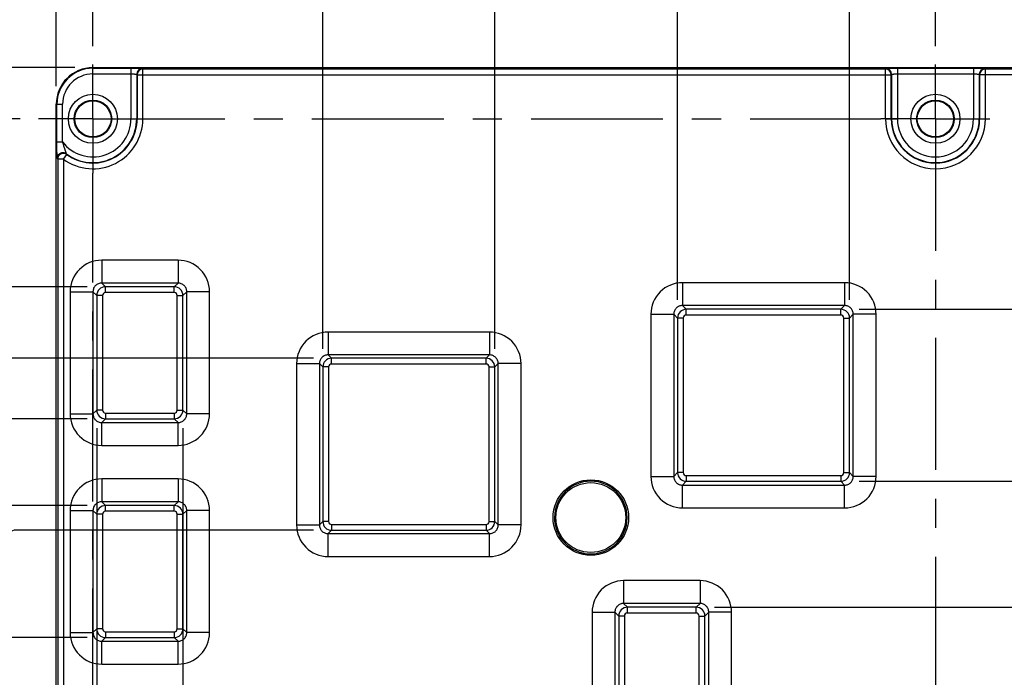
# Model space of a CAD drawing. Header units: inches. Extents: x 0 to 22, y 0 to 17.
# Tile 21 of 24: x 11.4 to 14.8, y 10.9 to 13.1. Entities that reach past the tile are written whole.
import ezdxf

# ---------------------------------------------------------------- set-up
doc = ezdxf.new("R2010")
doc.units = ezdxf.units.IN
doc.header["$LTSCALE"] = 1.21
doc.header["$MEASUREMENT"] = 0
doc.linetypes.add('CENTER', pattern=[0.6, 0.375, -0.075, 0.075, -0.075])
doc.layers.get('0').update_dxf_attribs({"linetype": 'CONTINUOUS'})
doc.layers.add('02___PRT_ALL_AXES', color=7, linetype='CONTINUOUS')
doc.layers.add('DIMENSIONS', color=7, linetype='CONTINUOUS')
doc.styles.get("Standard").update_dxf_attribs({"font": 'txt', "width": 0.8})
doc.dimstyles.new('DIMSTYLE_1', dxfattribs={"dimtxt": 0.125, "dimasz": 0.18, "dimexe": 0.18, "dimexo": 0.0625, "dimgap": 0.09, "dimtad": 0, "dimtih": 1, "dimtoh": 1, "dimdec": 3, "dimzin": 4, "dimdsep": 46, "dimtxsty": 'STANDARD', "dimblk": '_FILLED', "dimblk1": '_FILLED', "dimblk2": '_FILLED', "dimcen": 0.09, "dimadec": 0, "dimazin": 0, "dimtp": 0.01, "dimtm": 0.01, "dimtfac": 1, "dimtdec": 3, "dimtofl": 0, "dimtmove": 0, "dimatfit": 3, "dimldrblk": '_FILLED', "dimfxl": 1, "dimtolj": 1, "dimtzin": 4, "dimarcsym": 0})

# ---------------------------------------------------------------- blocks, each defined once
blk = doc.blocks.new('*D7')
at = {"layer": 'DIMENSIONS', "color": 2, "linetype": 'CONTINUOUS'}
blk.add_line((11.5339, 12.902), (11.5339, 13.653), dxfattribs=at)
at = {"layer": 'DIMENSIONS', "color": 2, "linetype": 'CONTINUOUS', "insert": (11.4714, 13.7155), "char_height": 0.125, "width": 0.825, "attachment_point": 1, "rotation": 90, "line_spacing_factor": 0.9}
blk.add_mtext('.000{\\Ftxt.shx;\\W1.000000;\\H0.125000; }[0]', dxfattribs=at)
blk = doc.blocks.new('_FILLED')
at = {"color": 0, "linetype": 'BYBLOCK'}
blk.add_solid([(0, 0), (-1, 0.174), (-1, -0.174)], dxfattribs=at)
blk = doc.blocks.new('*D8')
at = {"layer": 'DIMENSIONS', "color": 2, "linetype": 'CONTINUOUS'}
blk.add_line((15.3339, 12.902), (15.3339, 13.653), dxfattribs=at)
at = {"layer": 'DIMENSIONS', "color": 2, "linetype": 'CONTINUOUS', "insert": (15.2714, 13.7155), "char_height": 0.125, "width": 1.325, "attachment_point": 1, "rotation": 90, "line_spacing_factor": 0.9}
blk.add_mtext('3.800{\\Ftxt.shx;\\W1.000000;\\H0.125000; }[96.52]', dxfattribs=at)
blk = doc.blocks.new('*D9')
at = {"layer": 'DIMENSIONS', "color": 2, "linetype": 'CONTINUOUS'}
blk.add_line((11.4099, 12.7893), (10.8464, 12.7893), dxfattribs=at)
at = {"layer": 'DIMENSIONS', "color": 2, "linetype": 'CONTINUOUS', "insert": (10.7839, 12.8518), "char_height": 0.125, "width": 1.125, "attachment_point": 3, "line_spacing_factor": 0.9}
blk.add_mtext('.176{\\Ftxt.shx;\\W1.000000;\\H0.125000; }[4.48]', dxfattribs=at)
blk = doc.blocks.new('*D10')
at = {"layer": 'DIMENSIONS', "color": 2, "linetype": 'CONTINUOUS'}
blk.add_line((11.5974, 12.9655), (10.8464, 12.9655), dxfattribs=at)
at = {"layer": 'DIMENSIONS', "color": 2, "linetype": 'CONTINUOUS', "insert": (10.7839, 13.028), "char_height": 0.125, "width": 0.825, "attachment_point": 3, "line_spacing_factor": 0.9}
blk.add_mtext('.000{\\Ftxt.shx;\\W1.000000;\\H0.125000; }[0]', dxfattribs=at)
blk = doc.blocks.new('*D11')
at = {"layer": 'DIMENSIONS', "color": 2, "linetype": 'CONTINUOUS'}
blk.add_line((11.4099, 9.9653), (10.8464, 9.9653), dxfattribs=at)
at = {"layer": 'DIMENSIONS', "color": 2, "linetype": 'CONTINUOUS', "insert": (10.7839, 10.0278), "char_height": 0.125, "width": 1.325, "attachment_point": 3, "line_spacing_factor": 0.9}
blk.add_mtext('3.000{\\Ftxt.shx;\\W1.000000;\\H0.125000; }[76.21]', dxfattribs=at)
blk = doc.blocks.new('*D12')
at = {"layer": 'DIMENSIONS', "color": 2, "linetype": 'CONTINUOUS'}
for p, q in [((11.3904, 9.8393), (11.0244, 9.727)), ((11.5974, 9.8393), (11.3904, 9.8393)), ((11.0244, 9.727), (10.8464, 9.727))]:
    blk.add_line(p, q, dxfattribs=at)
at = {"layer": 'DIMENSIONS', "color": 2, "linetype": 'CONTINUOUS', "insert": (10.7839, 9.7895), "char_height": 0.125, "width": 1.325, "attachment_point": 3, "line_spacing_factor": 0.9}
blk.add_mtext('3.126{\\Ftxt.shx;\\W1.000000;\\H0.125000; }[79.41]', dxfattribs=at)
blk = doc.blocks.new('*D13')
at = {"layer": 'DIMENSIONS', "color": 2, "linetype": 'CONTINUOUS'}
blk.add_line((11.6406, 12.2113), (10.8464, 12.2113), dxfattribs=at)
at = {"layer": 'DIMENSIONS', "color": 2, "linetype": 'CONTINUOUS', "insert": (10.7839, 12.2738), "char_height": 0.125, "width": 1.225, "attachment_point": 3, "line_spacing_factor": 0.9}
blk.add_mtext('.754{\\Ftxt.shx;\\W1.000000;\\H0.125000; }[19.16]', dxfattribs=at)
blk = doc.blocks.new('*D14')
at = {"layer": 'DIMENSIONS', "color": 2, "linetype": 'CONTINUOUS'}
blk.add_line((11.6406, 11.7572), (10.8464, 11.7572), dxfattribs=at)
at = {"layer": 'DIMENSIONS', "color": 2, "linetype": 'CONTINUOUS', "insert": (10.7839, 11.8197), "char_height": 0.125, "width": 1.325, "attachment_point": 3, "line_spacing_factor": 0.9}
blk.add_mtext('1.208{\\Ftxt.shx;\\W1.000000;\\H0.125000; }[30.69]', dxfattribs=at)
blk = doc.blocks.new('*D15')
at = {"layer": 'DIMENSIONS', "color": 2, "linetype": 'CONTINUOUS'}
blk.add_line((11.6406, 11.4585), (10.8464, 11.4585), dxfattribs=at)
at = {"layer": 'DIMENSIONS', "color": 2, "linetype": 'CONTINUOUS', "insert": (10.7839, 11.521), "char_height": 0.125, "width": 1.325, "attachment_point": 3, "line_spacing_factor": 0.9}
blk.add_mtext('1.507{\\Ftxt.shx;\\W1.000000;\\H0.125000; }[38.28]', dxfattribs=at)
blk = doc.blocks.new('*D16')
at = {"layer": 'DIMENSIONS', "color": 2, "linetype": 'CONTINUOUS'}
blk.add_line((11.6406, 11.0044), (10.8464, 11.0044), dxfattribs=at)
at = {"layer": 'DIMENSIONS', "color": 2, "linetype": 'CONTINUOUS', "insert": (10.7839, 11.0669), "char_height": 0.125, "width": 1.325, "attachment_point": 3, "line_spacing_factor": 0.9}
blk.add_mtext('1.961{\\Ftxt.shx;\\W1.000000;\\H0.125000; }[49.81]', dxfattribs=at)
blk = doc.blocks.new('*D17')
at = {"layer": 'DIMENSIONS', "color": 2, "linetype": 'CONTINUOUS'}
blk.add_line((14.2959, 12.1338), (16.0214, 12.1338), dxfattribs=at)
at = {"layer": 'DIMENSIONS', "color": 2, "linetype": 'CONTINUOUS', "insert": (16.0839, 12.1963), "char_height": 0.125, "width": 1.225, "attachment_point": 1, "line_spacing_factor": 0.9}
blk.add_mtext('.832{\\Ftxt.shx;\\W1.000000;\\H0.125000; }[21.13]', dxfattribs=at)
blk = doc.blocks.new('*D18')
at = {"layer": 'DIMENSIONS', "color": 2, "linetype": 'CONTINUOUS'}
blk.add_line((14.2959, 11.5419), (16.0214, 11.5419), dxfattribs=at)
at = {"layer": 'DIMENSIONS', "color": 2, "linetype": 'CONTINUOUS', "insert": (16.0839, 11.6044), "char_height": 0.125, "width": 1.325, "attachment_point": 1, "line_spacing_factor": 0.9}
blk.add_mtext('1.424{\\Ftxt.shx;\\W1.000000;\\H0.125000; }[36.16]', dxfattribs=at)
blk = doc.blocks.new('*D19')
at = {"layer": 'DIMENSIONS', "color": 2, "linetype": 'CONTINUOUS'}
blk.add_line((13.7982, 11.1084), (16.0214, 11.1084), dxfattribs=at)
at = {"layer": 'DIMENSIONS', "color": 2, "linetype": 'CONTINUOUS', "insert": (16.0839, 11.1709), "char_height": 0.125, "width": 1.325, "attachment_point": 1, "line_spacing_factor": 0.9}
blk.add_mtext('1.857{\\Ftxt.shx;\\W1.000000;\\H0.125000; }[47.17]', dxfattribs=at)
blk = doc.blocks.new('*D20')
at = {"layer": 'DIMENSIONS', "color": 2, "linetype": 'CONTINUOUS'}
blk.add_line((13.7982, 10.6543), (16.0214, 10.6543), dxfattribs=at)
at = {"layer": 'DIMENSIONS', "color": 2, "linetype": 'CONTINUOUS', "insert": (16.0839, 10.7168), "char_height": 0.125, "width": 1.325, "attachment_point": 1, "line_spacing_factor": 0.9}
blk.add_mtext('2.311{\\Ftxt.shx;\\W1.000000;\\H0.125000; }[58.71]', dxfattribs=at)
blk = doc.blocks.new('*D21')
at = {"layer": 'DIMENSIONS', "color": 2, "linetype": 'CONTINUOUS'}
blk.add_line((12.451, 11.9978), (12.451, 13.653), dxfattribs=at)
at = {"layer": 'DIMENSIONS', "color": 2, "linetype": 'CONTINUOUS', "insert": (12.3885, 13.7155), "char_height": 0.125, "width": 1.225, "attachment_point": 1, "rotation": 90, "line_spacing_factor": 0.9}
blk.add_mtext('.917{\\Ftxt.shx;\\W1.000000;\\H0.125000; }[23.29]', dxfattribs=at)
blk = doc.blocks.new('*D22')
at = {"layer": 'DIMENSIONS', "color": 2, "linetype": 'CONTINUOUS'}
blk.add_line((13.0429, 11.9978), (13.0429, 13.653), dxfattribs=at)
at = {"layer": 'DIMENSIONS', "color": 2, "linetype": 'CONTINUOUS', "insert": (12.9804, 13.7155), "char_height": 0.125, "width": 1.325, "attachment_point": 1, "rotation": 90, "line_spacing_factor": 0.9}
blk.add_mtext('1.509{\\Ftxt.shx;\\W1.000000;\\H0.125000; }[38.33]', dxfattribs=at)
blk = doc.blocks.new('*D23')
at = {"layer": 'DIMENSIONS', "color": 2, "linetype": 'CONTINUOUS'}
blk.add_line((13.6715, 12.1663), (13.6715, 13.653), dxfattribs=at)
at = {"layer": 'DIMENSIONS', "color": 2, "linetype": 'CONTINUOUS', "insert": (13.609, 13.7155), "char_height": 0.125, "width": 1.325, "attachment_point": 1, "rotation": 90, "line_spacing_factor": 0.9}
blk.add_mtext('2.138{\\Ftxt.shx;\\W1.000000;\\H0.125000; }[54.29]', dxfattribs=at)
blk = doc.blocks.new('*D24')
at = {"layer": 'DIMENSIONS', "color": 2, "linetype": 'CONTINUOUS'}
blk.add_line((14.2634, 12.1663), (14.2634, 13.653), dxfattribs=at)
at = {"layer": 'DIMENSIONS', "color": 2, "linetype": 'CONTINUOUS', "insert": (14.2009, 13.7155), "char_height": 0.125, "width": 1.325, "attachment_point": 1, "rotation": 90, "line_spacing_factor": 0.9}
blk.add_mtext('2.729{\\Ftxt.shx;\\W1.000000;\\H0.125000; }[69.33]', dxfattribs=at)
blk = doc.blocks.new('*D25')
at = {"layer": 'DIMENSIONS', "color": 2, "linetype": 'CONTINUOUS'}
blk.add_line((12.4185, 11.9653), (10.8464, 11.9653), dxfattribs=at)
at = {"layer": 'DIMENSIONS', "color": 2, "linetype": 'CONTINUOUS', "insert": (10.7839, 12.0278), "char_height": 0.125, "width": 1.325, "attachment_point": 3, "line_spacing_factor": 0.9}
blk.add_mtext('1.000{\\Ftxt.shx;\\W1.000000;\\H0.125000; }[25.41]', dxfattribs=at)
blk = doc.blocks.new('*D26')
at = {"layer": 'DIMENSIONS', "color": 2, "linetype": 'CONTINUOUS'}
for p, q in [((11.3893, 11.3734), (11.021, 11.2317)), ((12.4185, 11.3734), (11.3893, 11.3734)), ((11.021, 11.2317), (10.8464, 11.2317))]:
    blk.add_line(p, q, dxfattribs=at)
at = {"layer": 'DIMENSIONS', "color": 2, "linetype": 'CONTINUOUS', "insert": (10.7839, 11.2942), "char_height": 0.125, "width": 1.325, "attachment_point": 3, "line_spacing_factor": 0.9}
blk.add_mtext('1.592{\\Ftxt.shx;\\W1.000000;\\H0.125000; }[40.44]', dxfattribs=at)
blk = doc.blocks.new('*D30')
at = {"layer": 'DIMENSIONS', "color": 2, "linetype": 'CONTINUOUS'}
for p, q in [((11.8134, 13.5043), (11.8134, 13.653)), ((11.6599, 13.2268), (11.8134, 13.5043)), ((11.6599, 13.0393), (11.6599, 13.2268))]:
    blk.add_line(p, q, dxfattribs=at)
at = {"layer": 'DIMENSIONS', "color": 2, "linetype": 'CONTINUOUS', "insert": (11.7509, 13.7155), "char_height": 0.125, "width": 1.025, "attachment_point": 1, "rotation": 90, "line_spacing_factor": 0.9}
blk.add_mtext('.126{\\Ftxt.shx;\\W1.000000;\\H0.125000; }[3.2]', dxfattribs=at)
blk = doc.blocks.new('*D31')
at = {"layer": 'DIMENSIONS', "color": 2, "linetype": 'CONTINUOUS'}
blk.add_line((14.5589, 13.0393), (14.5589, 13.653), dxfattribs=at)
at = {"layer": 'DIMENSIONS', "color": 2, "linetype": 'CONTINUOUS', "insert": (14.4964, 13.7155), "char_height": 0.125, "width": 1.325, "attachment_point": 1, "rotation": 90, "line_spacing_factor": 0.9}
blk.add_mtext('3.025{\\Ftxt.shx;\\W1.000000;\\H0.125000; }[76.84]', dxfattribs=at)
blk = doc.blocks.new('*D32')
at = {"layer": 'DIMENSIONS', "color": 2, "linetype": 'CONTINUOUS'}
blk.add_line((11.6731, 11.7247), (11.6731, 9.1518), dxfattribs=at)
at = {"layer": 'DIMENSIONS', "color": 2, "linetype": 'CONTINUOUS', "insert": (11.6106, 9.0893), "char_height": 0.125, "width": 1.125, "attachment_point": 3, "rotation": 90, "line_spacing_factor": 0.9}
blk.add_mtext('.139{\\Ftxt.shx;\\W1.000000;\\H0.125000; }[3.54]', dxfattribs=at)
blk = doc.blocks.new('*D33')
at = {"layer": 'DIMENSIONS', "color": 2, "linetype": 'CONTINUOUS'}
blk.add_line((11.9697, 11.7247), (11.9697, 9.1518), dxfattribs=at)
at = {"layer": 'DIMENSIONS', "color": 2, "linetype": 'CONTINUOUS', "insert": (11.9072, 9.0893), "char_height": 0.125, "width": 1.225, "attachment_point": 3, "rotation": 90, "line_spacing_factor": 0.9}
blk.add_mtext('.436{\\Ftxt.shx;\\W1.000000;\\H0.125000; }[11.07]', dxfattribs=at)

msp = doc.modelspace()

# ---------------------------------------------------------------- linework, layer by layer
at = {"color": 9, "linetype": 'CONTINUOUS'}
for p, q in [((11.6599, 12.9438), (11.6599, 12.9655)), ((11.6599, 12.9635), (11.7909, 12.9635)), ((11.6599, 12.9438), (11.7909, 12.9438)), ((11.7909, 12.9635), (11.7909, 12.7893)), ((11.8106, 12.9425), (11.8106, 12.7893)), ((11.8106, 12.9425), (11.812, 12.941)), ((11.8303, 12.9621), (11.8317, 12.9607)), ((11.8317, 12.7893), (11.8317, 12.9607)), ((14.3872, 12.9607), (11.8317, 12.9607)), ((14.3872, 12.9607), (14.3886, 12.9621)), ((14.3872, 12.7893), (14.3872, 12.9607)), ((14.4068, 12.941), (14.4083, 12.9425)), ((14.4083, 12.7893), (14.4083, 12.9425)), ((14.4279, 12.9635), (14.4279, 12.7893)), ((14.4279, 12.9635), (14.6899, 12.9635)), ((14.4279, 12.9438), (14.6899, 12.9438)), ((14.6899, 12.9635), (14.6899, 12.7893)), ((14.7096, 12.9425), (14.7096, 12.7893)), ((14.7096, 12.9425), (14.711, 12.941)), ((14.7293, 12.9621), (14.7307, 12.9607)), ((14.7307, 12.7893), (14.7307, 12.9607)), ((15.2079, 12.9607), (14.7307, 12.9607)), ((11.812, 12.941), (11.812, 12.7893)), ((11.812, 12.941), (14.4068, 12.941)), ((14.4068, 12.7893), (14.4068, 12.941)), ((14.711, 12.941), (14.711, 12.7893)), ((15.2079, 12.941), (14.711, 12.941)), ((11.5339, 12.8395), (11.5557, 12.8395)), ((11.536, 12.71), (11.536, 12.8395)), ((11.5557, 12.71), (11.5557, 12.8395)), ((11.7909, 12.7893), (11.8317, 12.7893)), ((14.3872, 12.7893), (14.4279, 12.7893)), ((14.6899, 12.7893), (14.7307, 12.7893)), ((11.536, 12.71), (11.5557, 12.71)), ((11.5387, 12.6508), (11.5387, 10.1039)), ((11.5584, 12.6508), (11.5387, 12.6508)), ((11.5584, 12.6508), (11.57, 12.6666)), ((11.5584, 12.6508), (11.5584, 10.1039)), ((11.6901, 12.3029), (11.6901, 12.2242)), ((11.9527, 12.3029), (11.6901, 12.3029)), ((11.9527, 12.3029), (11.9527, 12.2242)), ((11.7031, 12.2113), (11.6901, 12.2242)), ((11.9527, 12.2242), (11.6901, 12.2242)), ((11.7031, 12.1916), (11.7031, 12.2113)), ((11.9397, 12.2113), (11.7031, 12.2113)), ((11.9397, 12.2113), (11.9527, 12.2242)), ((11.9397, 12.1916), (11.9397, 12.2113)), ((13.6885, 12.2254), (13.6885, 12.1467)), ((14.2463, 12.2254), (13.6885, 12.2254)), ((14.2463, 12.2254), (14.2463, 12.1467)), ((11.5815, 12.1942), (11.5815, 11.7742)), ((11.5815, 12.1942), (11.6602, 12.1942)), ((11.6602, 12.1942), (11.6602, 11.7742)), ((11.6731, 12.1813), (11.6602, 12.1942)), ((11.6731, 12.1813), (11.6731, 11.7872)), ((11.6928, 12.1813), (11.6731, 12.1813)), ((11.6928, 12.1813), (11.6928, 11.7872)), ((11.9397, 12.1916), (11.7031, 12.1916)), ((11.95, 11.7872), (11.95, 12.1813)), ((11.95, 12.1813), (11.9697, 12.1813)), ((11.9697, 12.1813), (11.9827, 12.1942)), ((11.9697, 11.7872), (11.9697, 12.1813)), ((11.9827, 11.7742), (11.9827, 12.1942)), ((12.0614, 12.1942), (11.9827, 12.1942)), ((12.0614, 11.7742), (12.0614, 12.1942)), ((14.2463, 12.1467), (13.6885, 12.1467)), ((13.7015, 12.1338), (13.6885, 12.1467)), ((13.7015, 12.1141), (13.7015, 12.1338)), ((14.2334, 12.1338), (13.7015, 12.1338)), ((14.2334, 12.1338), (14.2463, 12.1467)), ((14.2334, 12.1141), (14.2334, 12.1338)), ((13.5798, 12.1167), (13.5798, 11.5589)), ((13.5798, 12.1167), (13.6585, 12.1167)), ((13.6585, 12.1167), (13.6585, 11.5589)), ((13.6715, 12.1038), (13.6585, 12.1167)), ((13.6715, 12.1038), (13.6715, 11.5719)), ((13.6911, 12.1038), (13.6715, 12.1038)), ((13.6911, 12.1038), (13.6911, 11.5719)), ((14.2334, 12.1141), (13.7015, 12.1141)), ((14.2437, 11.5719), (14.2437, 12.1038)), ((14.2437, 12.1038), (14.2634, 12.1038)), ((14.2634, 12.1038), (14.2763, 12.1167)), ((14.2634, 11.5719), (14.2634, 12.1038)), ((14.355, 12.1167), (14.2763, 12.1167)), ((14.2763, 11.5589), (14.2763, 12.1167)), ((14.355, 11.5589), (14.355, 12.1167)), ((12.4694, 12.0555), (12.4694, 11.9768)), ((13.0244, 12.0555), (12.4694, 12.0555)), ((13.0244, 12.0555), (13.0244, 11.9768)), ((12.481, 11.9653), (12.4694, 11.9768)), ((13.0244, 11.9768), (12.4694, 11.9768)), ((12.481, 11.9456), (12.481, 11.9653)), ((13.0129, 11.9653), (12.481, 11.9653)), ((13.0129, 11.9653), (13.0244, 11.9768)), ((13.0129, 11.9456), (13.0129, 11.9653)), ((12.3607, 11.9468), (12.3607, 11.3918)), ((12.3607, 11.9468), (12.4394, 11.9468)), ((12.4394, 11.9468), (12.4394, 11.3918)), ((12.451, 11.9353), (12.4394, 11.9468)), ((12.451, 11.9353), (12.451, 11.4034)), ((12.4706, 11.9353), (12.451, 11.9353)), ((12.4706, 11.9353), (12.4706, 11.4034)), ((13.0129, 11.9456), (12.481, 11.9456)), ((13.0232, 11.4034), (13.0232, 11.9353)), ((13.0232, 11.9353), (13.0429, 11.9353)), ((13.0429, 11.9353), (13.0544, 11.9468)), ((13.0429, 11.4034), (13.0429, 11.9353)), ((13.0544, 11.3918), (13.0544, 11.9468)), ((13.1331, 11.9468), (13.0544, 11.9468)), ((13.1331, 11.3918), (13.1331, 11.9468)), ((11.5815, 11.7742), (11.6602, 11.7742)), ((11.6731, 11.7872), (11.6602, 11.7742)), ((11.6928, 11.7872), (11.6731, 11.7872)), ((11.7031, 11.7572), (11.6901, 11.7442)), ((11.7031, 11.7768), (11.7031, 11.7572)), ((11.7031, 11.7768), (11.9397, 11.7768)), ((11.7031, 11.7572), (11.9397, 11.7572)), ((11.9397, 11.7768), (11.9397, 11.7572)), ((11.9397, 11.7572), (11.9527, 11.7442)), ((11.95, 11.7872), (11.9697, 11.7872)), ((11.9697, 11.7872), (11.9827, 11.7742)), ((12.0614, 11.7742), (11.9827, 11.7742)), ((11.6901, 11.6655), (11.6901, 11.7442)), ((11.6901, 11.7442), (11.9527, 11.7442)), ((11.9527, 11.6655), (11.9527, 11.7442)), ((11.6901, 11.6655), (11.9527, 11.6655)), ((13.5798, 11.5589), (13.6585, 11.5589)), ((13.6715, 11.5719), (13.6585, 11.5589)), ((13.6911, 11.5719), (13.6715, 11.5719)), ((13.7015, 11.5616), (14.2334, 11.5616)), ((13.7015, 11.5616), (13.7015, 11.5419)), ((14.2334, 11.5616), (14.2334, 11.5419)), ((14.2437, 11.5719), (14.2634, 11.5719)), ((14.2634, 11.5719), (14.2763, 11.5589)), ((14.355, 11.5589), (14.2763, 11.5589)), ((11.6901, 11.5501), (11.6901, 11.4715)), ((11.9527, 11.5501), (11.6901, 11.5501)), ((11.9527, 11.5501), (11.9527, 11.4715)), ((13.7015, 11.5419), (13.6885, 11.529)), ((13.6885, 11.529), (14.2463, 11.529)), ((13.6885, 11.4503), (13.6885, 11.529)), ((13.7015, 11.5419), (14.2334, 11.5419)), ((14.2334, 11.5419), (14.2463, 11.529)), ((14.2463, 11.4503), (14.2463, 11.529)), ((11.7031, 11.4585), (11.6901, 11.4715)), ((11.9527, 11.4715), (11.6901, 11.4715)), ((11.7031, 11.4388), (11.7031, 11.4585)), ((11.9397, 11.4585), (11.7031, 11.4585)), ((11.9397, 11.4585), (11.9527, 11.4715)), ((11.9397, 11.4388), (11.9397, 11.4585)), ((11.5815, 11.4415), (11.5815, 11.0215)), ((11.5815, 11.4415), (11.6602, 11.4415)), ((11.6602, 11.4415), (11.6602, 11.0215)), ((11.6731, 11.4285), (11.6602, 11.4415)), ((11.6731, 11.4285), (11.6731, 11.0344)), ((11.6928, 11.4285), (11.6731, 11.4285)), ((11.6928, 11.4285), (11.6928, 11.0344)), ((11.9397, 11.4388), (11.7031, 11.4388)), ((11.95, 11.0344), (11.95, 11.4285)), ((11.95, 11.4285), (11.9697, 11.4285)), ((11.9697, 11.4285), (11.9827, 11.4415)), ((11.9697, 11.0344), (11.9697, 11.4285)), ((11.9827, 11.0215), (11.9827, 11.4415)), ((12.0614, 11.4415), (11.9827, 11.4415)), ((12.0614, 11.0215), (12.0614, 11.4415)), ((13.6885, 11.4503), (14.2463, 11.4503)), ((12.3607, 11.3918), (12.4394, 11.3918)), ((12.451, 11.4034), (12.4394, 11.3918)), ((12.4706, 11.4034), (12.451, 11.4034)), ((12.481, 11.3931), (12.481, 11.3734)), ((12.481, 11.3931), (13.0129, 11.3931)), ((13.0129, 11.3931), (13.0129, 11.3734)), ((13.0232, 11.4034), (13.0429, 11.4034)), ((13.0429, 11.4034), (13.0544, 11.3918)), ((13.1331, 11.3918), (13.0544, 11.3918)), ((12.481, 11.3734), (12.4694, 11.3619)), ((12.4694, 11.2832), (12.4694, 11.3619)), ((12.4694, 11.3619), (13.0244, 11.3619)), ((12.481, 11.3734), (13.0129, 11.3734)), ((13.0129, 11.3734), (13.0244, 11.3619)), ((13.0244, 11.2832), (13.0244, 11.3619)), ((12.4694, 11.2832), (13.0244, 11.2832)), ((13.7488, 11.2002), (13.486, 11.2002)), ((13.486, 11.2002), (13.486, 11.1215)), ((13.7488, 11.2002), (13.7488, 11.1215)), ((13.7488, 11.1215), (13.486, 11.1215)), ((13.4991, 11.1084), (13.486, 11.1215)), ((13.7357, 11.1084), (13.7488, 11.1215)), ((13.3773, 11.0915), (13.456, 11.0915)), ((13.3773, 11.0915), (13.3773, 10.6712)), ((13.4691, 11.0784), (13.456, 11.0915)), ((13.456, 11.0915), (13.456, 10.6712)), ((13.4888, 11.0784), (13.4691, 11.0784)), ((13.4691, 11.0784), (13.4691, 10.6843)), ((13.4888, 11.0784), (13.4888, 10.6843)), ((13.7357, 11.1084), (13.4991, 11.1084)), ((13.4991, 11.0887), (13.4991, 11.1084)), ((13.7357, 11.0887), (13.4991, 11.0887)), ((13.7357, 11.0887), (13.7357, 11.1084)), ((13.746, 11.0784), (13.7657, 11.0784)), ((13.746, 10.6843), (13.746, 11.0784)), ((13.7657, 11.0784), (13.7788, 11.0915)), ((13.7657, 10.6843), (13.7657, 11.0784)), ((13.8575, 11.0915), (13.7788, 11.0915)), ((13.7788, 10.6712), (13.7788, 11.0915)), ((13.8575, 10.6712), (13.8575, 11.0915)), ((11.5815, 11.0215), (11.6602, 11.0215)), ((11.6731, 11.0344), (11.6602, 11.0215)), ((11.6928, 11.0344), (11.6731, 11.0344)), ((11.7031, 11.0241), (11.7031, 11.0044)), ((11.7031, 11.0241), (11.9397, 11.0241)), ((11.9397, 11.0241), (11.9397, 11.0044)), ((11.95, 11.0344), (11.9697, 11.0344)), ((11.9697, 11.0344), (11.9827, 11.0215)), ((12.0614, 11.0215), (11.9827, 11.0215)), ((11.7031, 11.0044), (11.6901, 10.9915)), ((11.6901, 10.9128), (11.6901, 10.9915)), ((11.6901, 10.9915), (11.9527, 10.9915)), ((11.7031, 11.0044), (11.9397, 11.0044)), ((11.9397, 11.0044), (11.9527, 10.9915)), ((11.9527, 10.9128), (11.9527, 10.9915)), ((11.6901, 10.9128), (11.9527, 10.9128))]:
    msp.add_line(p, q, dxfattribs=at)
at = {"color": 7, "linetype": 'CONTINUOUS'}
for p, q in [((11.6599, 12.9655), (15.2079, 12.9655)), ((11.5339, 9.9653), (11.5339, 12.8395))]:
    msp.add_line(p, q, dxfattribs=at)
at = {"color": 9, "linetype": 'CONTINUOUS'}
for centre, radius in [((11.6599, 12.7893), 0.0843), ((11.6599, 12.7893), 0.0646), ((14.5589, 12.7893), 0.0843), ((14.5589, 12.7893), 0.0646), ((13.3731, 11.4172), 0.1299), ((13.3731, 11.4172), 0.1201)]:
    msp.add_circle(centre, radius, dxfattribs=at)
at = {"color": 7, "linetype": 'CONTINUOUS'}
for centre in [(11.6599, 12.7893), (14.5589, 12.7893)]:
    msp.add_circle(centre, 0.0625, dxfattribs=at)
for centre, radius, start, end in [((11.6599, 12.8395), 0.126, 90, 180), ((13.3731, 11.4172), 0.125, 0, 359.7047)]:
    msp.add_arc(centre, radius, start, end, dxfattribs=at)
at = {"color": 9, "linetype": 'CONTINUOUS'}
for centre, radius, start, end in [((11.6599, 12.8395), 0.1239, 90, 180), ((11.6599, 12.8395), 0.1042, 90, 180), ((11.8303, 12.9424), 0.0197, 90.0826, 179.9174), ((11.8317, 12.941), 0.0197, 90.0826, 179.9174), ((14.3871, 12.941), 0.0197, 0.0838, 89.9162), ((14.3885, 12.9424), 0.0197, 0.0838, 89.9162), ((14.7293, 12.9424), 0.0197, 90.0826, 179.9174), ((14.7307, 12.941), 0.0197, 90.0826, 179.9174), ((11.6599, 12.7893), 0.131, 217.2702, 360), ((11.6599, 12.7893), 0.1718, 233.7797, 360), ((11.6599, 12.7893), 0.1507, 232.8302, 360), ((11.6599, 12.7893), 0.1521, 233.7797, 360), ((14.5589, 12.7893), 0.1718, 180, 360), ((14.5589, 12.7893), 0.1521, 180, 360), ((14.5589, 12.7893), 0.1507, 180, 360), ((14.5589, 12.7893), 0.131, 180, 360), ((11.8805, 12.8241), 0.3832, 206.4158, 206.8901), ((11.893, 12.8103), 0.3534, 203.5125, 203.98), ((11.6901, 12.1942), 0.1086, 89.9861, 180.0133), ((11.9527, 12.1942), 0.1086, 359.9862, 90.0133), ((11.7031, 12.1813), 0.03, 90.0547, 179.9496), ((11.9397, 12.1813), 0.03, 0.0547, 89.9496), ((13.6885, 12.1168), 0.1086, 89.9861, 180.0133), ((14.2463, 12.1168), 0.1086, 359.9862, 90.0133), ((11.7031, 12.1813), 0.0103, 89.9967, 180.004), ((11.9397, 12.1813), 0.0103, 359.9967, 90.004), ((13.7015, 12.1038), 0.03, 90.0547, 179.9496), ((14.2333, 12.1038), 0.03, 0.0547, 89.9496), ((13.7015, 12.1038), 0.0103, 89.9967, 180.004), ((14.2334, 12.1038), 0.0103, 359.9967, 90.004), ((12.4694, 11.9469), 0.1086, 89.9861, 180.0133), ((13.0244, 11.9469), 0.1086, 359.9862, 90.0133), ((12.481, 11.9353), 0.03, 90.0547, 179.9496), ((13.0128, 11.9353), 0.03, 0.0547, 89.9496), ((12.481, 11.9353), 0.0103, 89.9967, 180.004), ((13.0129, 11.9353), 0.0103, 359.9967, 90.004), ((11.6901, 11.7742), 0.1086, 179.9861, 270.0133), ((11.7031, 11.7872), 0.03, 180.0547, 269.9496), ((11.7031, 11.7872), 0.0103, 179.9967, 270.004), ((11.9397, 11.7872), 0.03, 270.0547, 359.9496), ((11.9397, 11.7872), 0.0103, 269.9967, 0.004), ((11.9527, 11.7742), 0.1086, 269.9862, 0.0133), ((13.6885, 11.5589), 0.1086, 179.9861, 270.0133), ((13.7015, 11.5719), 0.03, 180.0547, 269.9496), ((13.7015, 11.5719), 0.0103, 179.9967, 270.004), ((14.2333, 11.5719), 0.03, 270.0547, 359.9496), ((14.2334, 11.5719), 0.0103, 269.9967, 0.004), ((14.2463, 11.5589), 0.1086, 269.9862, 0.0133), ((11.6901, 11.4415), 0.1086, 89.9861, 180.0133), ((11.9527, 11.4415), 0.1086, 359.9862, 90.0133), ((11.7031, 11.4285), 0.03, 90.0547, 179.9496), ((11.9397, 11.4285), 0.03, 0.0547, 89.9496), ((11.7031, 11.4285), 0.0103, 89.9967, 180.004), ((11.9397, 11.4285), 0.0103, 359.9967, 90.004), ((12.4694, 11.3918), 0.1086, 179.9861, 270.0133), ((12.481, 11.4034), 0.03, 180.0547, 269.9496), ((12.481, 11.4034), 0.0103, 179.9967, 270.004), ((13.0128, 11.4034), 0.03, 270.0547, 359.9496), ((13.0129, 11.4034), 0.0103, 269.9967, 0.004), ((13.0244, 11.3918), 0.1086, 269.9862, 0.0133), ((13.486, 11.0915), 0.1086, 89.9861, 180.0133), ((13.7489, 11.0915), 0.1086, 359.9862, 90.0133), ((13.4991, 11.0784), 0.03, 90.0547, 179.9496), ((13.4991, 11.0784), 0.0103, 89.9967, 180.004), ((13.7357, 11.0784), 0.03, 0.0547, 89.9496), ((13.7357, 11.0784), 0.0103, 359.9967, 90.004), ((11.6901, 11.0214), 0.1086, 179.9861, 270.0133), ((11.7031, 11.0344), 0.03, 180.0547, 269.9496), ((11.7031, 11.0344), 0.0103, 179.9967, 270.004), ((11.9397, 11.0344), 0.03, 270.0547, 359.9496), ((11.9397, 11.0344), 0.0103, 269.9967, 0.004), ((11.9527, 11.0214), 0.1086, 269.9862, 0.0133)]:
    msp.add_arc(centre, radius, start, end, dxfattribs=at)
for points, knots in [([(11.7909, 12.9635), (11.7934, 12.9635), (11.7983, 12.9634), (11.8055, 12.9634), (11.8111, 12.9633), (11.8153, 12.9632), (11.8182, 12.9631), (11.8208, 12.963), (11.8231, 12.9629), (11.8251, 12.9628), (11.8268, 12.9627), (11.828, 12.9625), (11.8288, 12.9625), (11.8292, 12.9624), (11.8296, 12.9623), (11.8299, 12.9623), (11.8301, 12.9622), (11.8302, 12.9622), (11.8303, 12.9621)], [0, 0, 0, 0, 0.190488, 0.37432, 0.544172, 0.621952, 0.694026, 0.759749, 0.818476, 0.869664, 0.912896, 0.94777, 0.961963, 0.973963, 0.983757, 0.991339, 0.996723, 1, 1, 1, 1]), ([(11.7909, 12.9438), (11.7922, 12.9438), (11.7946, 12.9438), (11.7982, 12.9437), (11.8015, 12.9436), (11.804, 12.9434), (11.8058, 12.9433), (11.807, 12.9432), (11.808, 12.9431), (11.8088, 12.943), (11.8095, 12.9429), (11.81, 12.9427), (11.8104, 12.9426), (11.8105, 12.9425), (11.8106, 12.9425), (11.8106, 12.9425)], [0, 0, 0, 0, 0.189731, 0.372824, 0.541986, 0.691262, 0.756767, 0.815343, 0.866465, 0.909743, 0.944814, 0.971427, 0.989595, 0.995663, 1, 1, 1, 1]), ([(14.3886, 12.9621), (14.3886, 12.9622), (14.3887, 12.9622), (14.3889, 12.9623), (14.3892, 12.9623), (14.3896, 12.9624), (14.3901, 12.9625), (14.3909, 12.9625), (14.3921, 12.9627), (14.3938, 12.9628), (14.3958, 12.9629), (14.3981, 12.963), (14.4007, 12.9631), (14.4035, 12.9632), (14.4077, 12.9633), (14.4134, 12.9634), (14.4205, 12.9634), (14.4254, 12.9635), (14.4279, 12.9635)], [0, 0, 0, 0, 0.003277, 0.008662, 0.016244, 0.026039, 0.03804, 0.052233, 0.087106, 0.130337, 0.181524, 0.240252, 0.305975, 0.378051, 0.45583, 0.625679, 0.80951, 1, 1, 1, 1]), ([(14.4083, 12.9425), (14.4083, 12.9425), (14.4083, 12.9425), (14.4085, 12.9426), (14.4088, 12.9427), (14.4093, 12.9429), (14.41, 12.943), (14.4108, 12.9431), (14.4118, 12.9432), (14.413, 12.9433), (14.4148, 12.9434), (14.4173, 12.9436), (14.4206, 12.9437), (14.4242, 12.9438), (14.4267, 12.9438), (14.4279, 12.9438)], [0, 0, 0, 0, 0.004338, 0.010405, 0.028574, 0.055186, 0.090256, 0.133533, 0.184655, 0.243232, 0.308737, 0.458013, 0.627173, 0.810267, 1, 1, 1, 1]), ([(14.6899, 12.9635), (14.6924, 12.9635), (14.6973, 12.9634), (14.7045, 12.9634), (14.7101, 12.9633), (14.7143, 12.9632), (14.7172, 12.9631), (14.7198, 12.963), (14.7221, 12.9629), (14.7241, 12.9628), (14.7258, 12.9627), (14.727, 12.9625), (14.7278, 12.9625), (14.7282, 12.9624), (14.7286, 12.9623), (14.7289, 12.9623), (14.7291, 12.9622), (14.7292, 12.9622), (14.7293, 12.9621)], [0, 0, 0, 0, 0.190488, 0.37432, 0.544172, 0.621952, 0.694026, 0.759749, 0.818476, 0.869664, 0.912896, 0.94777, 0.961963, 0.973963, 0.983757, 0.991339, 0.996723, 1, 1, 1, 1]), ([(14.6899, 12.9438), (14.6912, 12.9438), (14.6936, 12.9438), (14.6972, 12.9437), (14.7005, 12.9436), (14.703, 12.9434), (14.7048, 12.9433), (14.706, 12.9432), (14.707, 12.9431), (14.7078, 12.943), (14.7085, 12.9429), (14.709, 12.9427), (14.7094, 12.9426), (14.7095, 12.9425), (14.7096, 12.9425), (14.7096, 12.9425)], [0, 0, 0, 0, 0.189731, 0.372824, 0.541986, 0.691262, 0.756767, 0.815343, 0.866465, 0.909743, 0.944814, 0.971427, 0.989595, 0.995663, 1, 1, 1, 1]), ([(11.5373, 12.6536), (11.5373, 12.6537), (11.5372, 12.6539), (11.5372, 12.6543), (11.5371, 12.6549), (11.537, 12.6557), (11.5369, 12.6566), (11.5368, 12.658), (11.5367, 12.6602), (11.5366, 12.6631), (11.5365, 12.6664), (11.5364, 12.6701), (11.5363, 12.674), (11.5362, 12.6782), (11.5361, 12.684), (11.5361, 12.6915), (11.536, 12.7007), (11.536, 12.7069), (11.536, 12.71)], [0, 0, 0, 0, 0.004658, 0.012235, 0.022702, 0.035971, 0.051927, 0.070432, 0.114484, 0.166855, 0.226261, 0.29148, 0.361408, 0.435071, 0.511634, 0.670763, 0.834493, 1, 1, 1, 1]), ([(11.5689, 12.6693), (11.5689, 12.6693), (11.5688, 12.6694), (11.5687, 12.6696), (11.5685, 12.67), (11.5683, 12.6706), (11.568, 12.6714), (11.5677, 12.6723), (11.5672, 12.6736), (11.5666, 12.6755), (11.5657, 12.678), (11.5649, 12.6806), (11.564, 12.6833), (11.5628, 12.6872), (11.5612, 12.692), (11.5593, 12.698), (11.5575, 12.704), (11.5563, 12.708), (11.5557, 12.71)], [0, 0, 0, 0, 0.002925, 0.006982, 0.018351, 0.033711, 0.052573, 0.074438, 0.098842, 0.153673, 0.214449, 0.279335, 0.347068, 0.416779, 0.559896, 0.705694, 0.852652, 1, 1, 1, 1]), ([(11.5373, 12.6536), (11.5373, 12.6554), (11.5377, 12.6581), (11.539, 12.6616), (11.5407, 12.6648), (11.5436, 12.6683), (11.5482, 12.6714), (11.5534, 12.6732), (11.558, 12.6734), (11.5616, 12.6728), (11.565, 12.6717), (11.5674, 12.6704), (11.5689, 12.6693)], [0, 0, 0, 0, 0.124591, 0.187334, 0.250019, 0.374979, 0.5, 0.625021, 0.749981, 0.812666, 0.875409, 1, 1, 1, 1]), ([(11.57, 12.6666), (11.5686, 12.6677), (11.5654, 12.6694), (11.5601, 12.6706), (11.5546, 12.6703), (11.5494, 12.6685), (11.5449, 12.6654), (11.5415, 12.6612), (11.5393, 12.6562), (11.5388, 12.6526), (11.5387, 12.6508)], [0, 0, 0, 0, 0.124794, 0.249864, 0.37488, 0.5, 0.62512, 0.750136, 0.875206, 1, 1, 1, 1]), ([(11.6901, 12.2242), (11.6882, 12.2242), (11.6843, 12.2238), (11.6786, 12.2221), (11.6734, 12.2194), (11.6688, 12.2156), (11.665, 12.211), (11.6622, 12.2058), (11.6605, 12.2001), (11.6602, 12.1962), (11.6602, 12.1942)], [0, 0, 0, 0, 0.12476, 0.249734, 0.374823, 0.499999, 0.625177, 0.750266, 0.875238, 1, 1, 1, 1]), ([(11.9827, 12.1942), (11.9827, 12.1962), (11.9823, 12.2001), (11.9806, 12.2058), (11.9778, 12.211), (11.9741, 12.2156), (11.9695, 12.2194), (11.9642, 12.2221), (11.9586, 12.2238), (11.9546, 12.2242), (11.9527, 12.2242)], [0, 0, 0, 0, 0.12476, 0.249734, 0.374823, 0.499999, 0.625177, 0.750266, 0.875238, 1, 1, 1, 1]), ([(13.6885, 12.1467), (13.6866, 12.1467), (13.6826, 12.1464), (13.677, 12.1447), (13.6717, 12.1419), (13.6671, 12.1381), (13.6634, 12.1335), (13.6606, 12.1283), (13.6589, 12.1226), (13.6585, 12.1187), (13.6585, 12.1167)], [0, 0, 0, 0, 0.12476, 0.249734, 0.374823, 0.499999, 0.625177, 0.750266, 0.875238, 1, 1, 1, 1]), ([(14.2763, 12.1167), (14.2763, 12.1187), (14.2759, 12.1226), (14.2742, 12.1283), (14.2715, 12.1335), (14.2677, 12.1381), (14.2631, 12.1419), (14.2579, 12.1447), (14.2522, 12.1464), (14.2483, 12.1467), (14.2463, 12.1467)], [0, 0, 0, 0, 0.12476, 0.249734, 0.374823, 0.499999, 0.625177, 0.750266, 0.875238, 1, 1, 1, 1]), ([(12.4694, 11.9768), (12.4675, 11.9768), (12.4635, 11.9765), (12.4579, 11.9748), (12.4526, 11.972), (12.448, 11.9682), (12.4443, 11.9636), (12.4415, 11.9584), (12.4398, 11.9527), (12.4394, 11.9488), (12.4394, 11.9468)], [0, 0, 0, 0, 0.12476, 0.249734, 0.374823, 0.499999, 0.625177, 0.750266, 0.875238, 1, 1, 1, 1]), ([(13.0544, 11.9468), (13.0544, 11.9488), (13.054, 11.9527), (13.0523, 11.9584), (13.0496, 11.9636), (13.0458, 11.9682), (13.0412, 11.972), (13.036, 11.9748), (13.0303, 11.9765), (13.0264, 11.9768), (13.0244, 11.9768)], [0, 0, 0, 0, 0.12476, 0.249734, 0.374823, 0.499999, 0.625177, 0.750266, 0.875238, 1, 1, 1, 1]), ([(11.6602, 11.7742), (11.6602, 11.7723), (11.6605, 11.7683), (11.6622, 11.7627), (11.665, 11.7574), (11.6688, 11.7528), (11.6734, 11.7491), (11.6786, 11.7463), (11.6843, 11.7446), (11.6882, 11.7442), (11.6901, 11.7442)], [0, 0, 0, 0, 0.12476, 0.249734, 0.374823, 0.499999, 0.625177, 0.750266, 0.875238, 1, 1, 1, 1]), ([(11.9527, 11.7442), (11.9546, 11.7442), (11.9586, 11.7446), (11.9642, 11.7463), (11.9695, 11.7491), (11.9741, 11.7528), (11.9778, 11.7574), (11.9806, 11.7627), (11.9823, 11.7683), (11.9827, 11.7723), (11.9827, 11.7742)], [0, 0, 0, 0, 0.12476, 0.249734, 0.374823, 0.499999, 0.625177, 0.750266, 0.875238, 1, 1, 1, 1]), ([(13.6585, 11.5589), (13.6585, 11.557), (13.6589, 11.553), (13.6606, 11.5474), (13.6634, 11.5421), (13.6671, 11.5376), (13.6717, 11.5338), (13.677, 11.531), (13.6826, 11.5293), (13.6866, 11.5289), (13.6885, 11.529)], [0, 0, 0, 0, 0.12476, 0.249734, 0.374823, 0.499999, 0.625177, 0.750266, 0.875238, 1, 1, 1, 1]), ([(14.2463, 11.529), (14.2483, 11.5289), (14.2522, 11.5293), (14.2579, 11.531), (14.2631, 11.5338), (14.2677, 11.5376), (14.2715, 11.5421), (14.2742, 11.5474), (14.2759, 11.553), (14.2763, 11.557), (14.2763, 11.5589)], [0, 0, 0, 0, 0.12476, 0.249734, 0.374823, 0.499999, 0.625177, 0.750266, 0.875238, 1, 1, 1, 1]), ([(11.6901, 11.4715), (11.6882, 11.4715), (11.6843, 11.4711), (11.6786, 11.4694), (11.6734, 11.4666), (11.6688, 11.4628), (11.665, 11.4583), (11.6622, 11.453), (11.6605, 11.4474), (11.6602, 11.4434), (11.6602, 11.4415)], [0, 0, 0, 0, 0.12476, 0.249734, 0.374823, 0.499999, 0.625177, 0.750266, 0.875238, 1, 1, 1, 1]), ([(11.9827, 11.4415), (11.9827, 11.4434), (11.9823, 11.4474), (11.9806, 11.453), (11.9778, 11.4583), (11.9741, 11.4628), (11.9695, 11.4666), (11.9642, 11.4694), (11.9586, 11.4711), (11.9546, 11.4715), (11.9527, 11.4715)], [0, 0, 0, 0, 0.12476, 0.249734, 0.374823, 0.499999, 0.625177, 0.750266, 0.875238, 1, 1, 1, 1]), ([(12.4394, 11.3918), (12.4394, 11.3899), (12.4398, 11.3859), (12.4415, 11.3803), (12.4443, 11.375), (12.448, 11.3705), (12.4526, 11.3667), (12.4579, 11.3639), (12.4635, 11.3622), (12.4675, 11.3618), (12.4694, 11.3619)], [0, 0, 0, 0, 0.12476, 0.249734, 0.374823, 0.499999, 0.625177, 0.750266, 0.875238, 1, 1, 1, 1]), ([(13.0244, 11.3619), (13.0264, 11.3618), (13.0303, 11.3622), (13.036, 11.3639), (13.0412, 11.3667), (13.0458, 11.3705), (13.0496, 11.375), (13.0523, 11.3803), (13.054, 11.3859), (13.0544, 11.3899), (13.0544, 11.3918)], [0, 0, 0, 0, 0.12476, 0.249734, 0.374823, 0.499999, 0.625177, 0.750266, 0.875238, 1, 1, 1, 1]), ([(13.486, 11.1215), (13.484, 11.1215), (13.4801, 11.1211), (13.4744, 11.1194), (13.4692, 11.1166), (13.4646, 11.1129), (13.4609, 11.1083), (13.4581, 11.1031), (13.4564, 11.0974), (13.456, 11.0935), (13.456, 11.0915)], [0, 0, 0, 0, 0.12476, 0.249734, 0.374823, 0.499999, 0.625177, 0.750266, 0.875238, 1, 1, 1, 1]), ([(13.7788, 11.0915), (13.7788, 11.0935), (13.7784, 11.0974), (13.7767, 11.1031), (13.774, 11.1083), (13.7702, 11.1129), (13.7656, 11.1166), (13.7604, 11.1194), (13.7547, 11.1211), (13.7508, 11.1215), (13.7488, 11.1215)], [0, 0, 0, 0, 0.12476, 0.249734, 0.374823, 0.499999, 0.625177, 0.750266, 0.875238, 1, 1, 1, 1]), ([(11.6602, 11.0215), (11.6602, 11.0195), (11.6605, 11.0156), (11.6622, 11.0099), (11.665, 11.0047), (11.6688, 11.0001), (11.6734, 10.9963), (11.6786, 10.9935), (11.6843, 10.9918), (11.6882, 10.9915), (11.6901, 10.9915)], [0, 0, 0, 0, 0.12476, 0.249734, 0.374823, 0.499999, 0.625177, 0.750266, 0.875238, 1, 1, 1, 1]), ([(11.9527, 10.9915), (11.9546, 10.9915), (11.9586, 10.9918), (11.9642, 10.9935), (11.9695, 10.9963), (11.9741, 11.0001), (11.9778, 11.0047), (11.9806, 11.0099), (11.9823, 11.0156), (11.9827, 11.0195), (11.9827, 11.0215)], [0, 0, 0, 0, 0.12476, 0.249734, 0.374823, 0.499999, 0.625177, 0.750266, 0.875238, 1, 1, 1, 1])]:
    msp.add_open_spline(points, degree=3, knots=knots, dxfattribs=at)
at = {"layer": '02___PRT_ALL_AXES', "color": 7, "linetype": 'CENTER'}
for p, q in [((11.6599, 12.7893), (11.6599, 12.9768)), ((14.5589, 12.7893), (14.5589, 12.9768)), ((11.6599, 12.7893), (11.4724, 12.7893)), ((11.6599, 12.7893), (11.6599, 12.6018)), ((11.6599, 12.7893), (14.3714, 12.7893)), ((14.5589, 12.7893), (14.3714, 12.7893)), ((14.5589, 12.7893), (14.5589, 10.1412)), ((14.5589, 12.7893), (14.7464, 12.7893)), ((11.6599, 9.9653), (11.6599, 12.6018))]:
    msp.add_line(p, q, dxfattribs=at)

# ---------------------------------------------------------------- dimensions: what is measured, and where the dimension line sits
at = {"layer": 'DIMENSIONS', "color": 2, "linetype": 'CONTINUOUS'}
for feature_location, offset, dtype, origin, picture, middle in [((15.3339, 12.902), (0, 0.751), 1, (11.5339, 12.8395), '*D8', (15.3339, 14.378)), ((13.0429, 11.9978), (0, 1.6552), 1, (11.5339, 11.9353), '*D22', (13.0429, 14.378)), ((13.6715, 12.1663), (0, 1.4867), 1, (11.5339, 12.1038), '*D23', (13.6715, 14.378)), ((14.26335, 12.1663), (0, 1.48674), 1, (11.53391, 12.1038), '*D24', (14.26335, 14.37804)), ((14.5589, 13.0393), (0, 0.6137), 1, (11.5339, 12.9768), '*D31', (14.5589, 14.378)), ((12.451, 11.9978), (0, 1.6552), 1, (11.5339, 11.9353), '*D21', (12.451, 14.328)), ((11.6599136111, 13.0393396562), (0.1535291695, 0.6137), 0, (11.5339136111, 12.9768396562), '*D30', (11.8134427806, 14.2280396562)), ((11.5339136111, 12.9020396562), (0, 0.751), 1, (11.5339136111, 12.8395396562), '*D7', (11.5339136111, 14.1280396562)), ((11.5974136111, 12.9655396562), (-0.751, 0), 0, (11.6599136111, 12.9655396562), '*D10', (10.1214136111, 12.9655396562)), ((11.4099, 9.9653), (-0.5635, 0), 0, (11.4724, 12.9655), '*D11', (9.8214, 9.9653)), ((11.5974, 9.8393), (-0.751, -0.1123), 0, (11.6599, 12.9655), '*D12', (9.8214, 9.727)), ((11.6406, 11.7572), (-0.7942, 0), 0, (11.7031, 12.9655), '*D14', (9.8214, 11.7572)), ((11.6406, 11.4585), (-0.7942, 0), 0, (11.7031, 12.9655), '*D15', (9.8214, 11.4585)), ((11.6406, 11.0044), (-0.7942, 0), 0, (11.7031, 12.9655), '*D16', (9.8214, 11.0044)), ((12.4185, 11.9653), (-1.572, 0), 0, (12.481, 12.9655), '*D25', (9.8214, 11.9653)), ((12.4185, 11.3734), (-1.572, -0.1417), 0, (12.481, 12.9655), '*D26', (9.8214, 11.2317)), ((11.6406, 12.2113), (-0.7942, 0), 0, (11.7031, 12.9655), '*D13', (9.9214, 12.2113)), ((11.4099, 12.7893), (-0.5635, 0), 0, (11.6599, 12.9655), '*D9', (9.9714, 12.7893)), ((13.7982, 11.1084), (2.2232, 0), 0, (13.7357, 12.9655), '*D19', (16.7464, 11.1084)), ((13.7982, 10.6543), (2.2232, 0), 0, (13.7357, 12.9655), '*D20', (16.7464, 10.6543)), ((14.2959, 12.1338), (1.7255, 0), 0, (14.2334, 12.9655), '*D17', (16.6964, 12.1338)), ((14.2959, 11.5419), (1.7255, 0), 0, (14.2334, 12.9655), '*D18', (16.7464, 11.5419)), ((11.6731, 11.7247), (0, -2.5728), 1, (11.5339, 11.7872), '*D32', (11.7851, 8.3033)), ((11.9697, 11.7247), (0, -2.5728), 1, (11.5339, 11.7872), '*D33', (12.1041, 8.2533))]:
    dim = msp.add_ordinate_dim(feature_location=feature_location, offset=offset, dtype=dtype, origin=origin, dimstyle='DIMSTYLE_1', dxfattribs=at)
    dim.commit()
    dim.dimension.update_dxf_attribs({"geometry": picture, "text_midpoint": middle})

doc.saveas('drawing.dxf')
